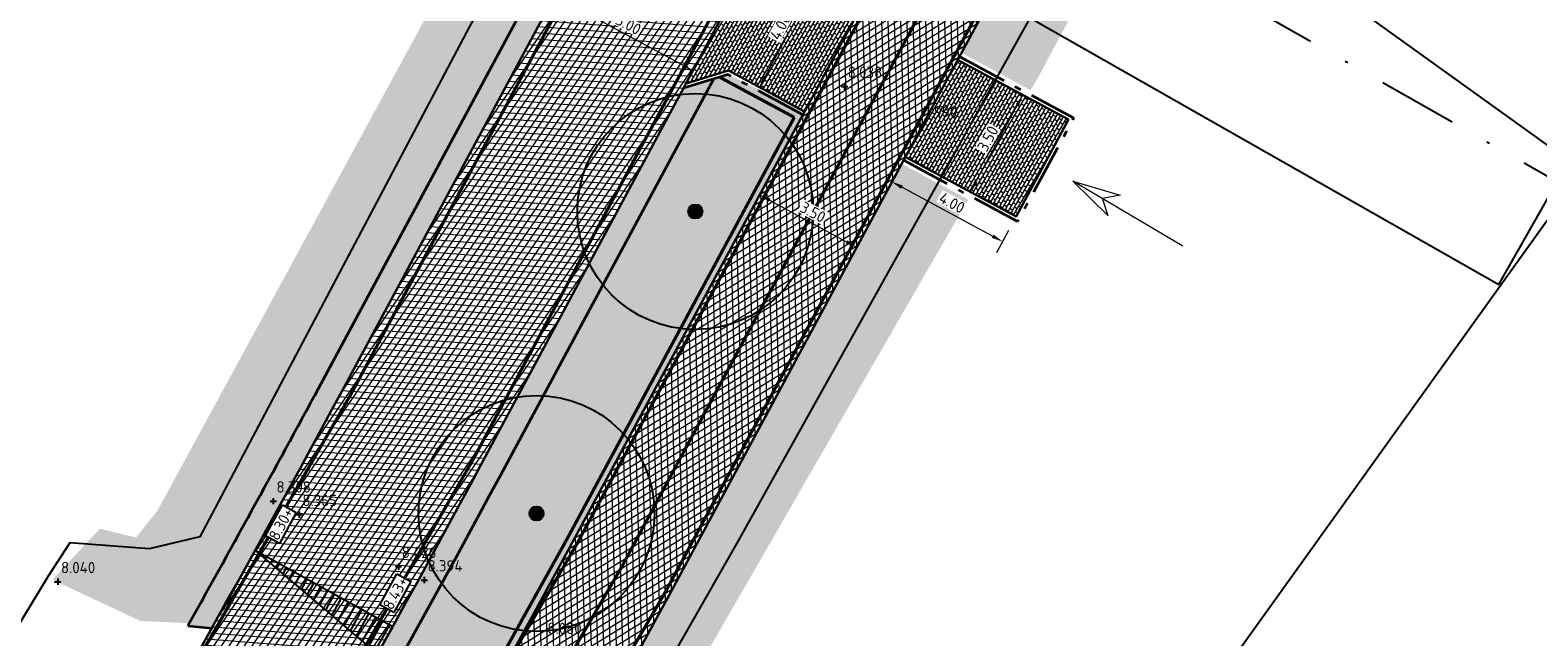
# Model space of a CAD drawing. Header units: metres. Extents: x 157685 to 160831, y 403691 to 406312.
# Tile 61 of 134: x 159550 to 159598, y 404656 to 404675. Entities that reach past the tile are written whole.
import ezdxf

# ---------------------------------------------------------------- set-up
doc = ezdxf.new("R2010")
doc.units = ezdxf.units.M
doc.header["$PDMODE"] = 35
for name, pattern in [('DASHDOT2', [12.7, 6.35, -3.175, 0, -3.175]), ('VH-OPSLUITBAND_120X250', [26, 16, -4, 2, -4]), ('VW-1-3_STREEP', [4, 1, -3]), ('VW-30-270_STREEP', [3, 0.3, -2.7])]:
    doc.linetypes.add(name, pattern=pattern)
doc.layers.get('Defpoints').update_dxf_attribs({"color": 171})
for name, color, linetype, lineweight in [('B-WE-GR-BOOM-S (ingemeten)', 90, 'Continuous', 25), ('B-WE-OG-HOOGTEPUNT-S', 7, 'Continuous', 25), ('B-WE-OG-HOOGTEPUNT-T18', 10, 'Continuous', 18), ('B-WE-OG-TOPOGRAFIE_INRIT-G', 10, 'Continuous', 18), ('N-WE-GR-DOORWORTELBARE RUIMTE-G', 80, 'Continuous', 35), ('N-WE-GR-GRAS-A', 62, 'Continuous', 18), ('N-WE-GW-HOOGTE_AFWERKHOOGTE-T25', 7, 'Continuous', 25), ('N-WE-VH-GESLOTENVERHARDING_ASFALT-A-200', 253, 'Continuous', 18), ('N-WE-VH-HALFVERHARDING_GESTABILISEERD GRAS-A-200', 190, 'Continuous', 18), ('N-WE-VH-HALFVERHARDING_GRASBETONSTEEN-G', 7, 'Continuous', 35), ('N-WE-VH-KANTOPSLUITING_OPSLUITBAND_120X250-G', 4, 'VH-OPSLUITBAND_120X250', 35), ('N-WE-VH-KANTVERHARDING-G', 7, 'Continuous', 30), ('N-WE-VH-M', 7, 'Continuous', 18), ('N-WE-VH-OPENVERHARDING_BETONSTRAATSTEEN-A-200', 252, 'Continuous', 18), ('N-WE-VH-VERHARDING_ASFALT-A', 252, 'Continuous', 18), ('N-WE-VW-MARKERING_LANGS_STREEP_13_010-G', 7, 'VW-1-3_STREEP', 13), ('N-WE-VW-MARKERING_LANGS_STREEP_30270_010-G', 7, 'VW-30-270_STREEP', 13), ('N-WE-VW-MARKERING_LANGS_STREEP_DOORGETROKKEN_010-G', 7, 'Continuous', 13), ('X-XX-AL-BLADVERWIJZING_AS-G', 7, 'DASHDOT2', 25)]:
    doc.layers.add(name, color=color, linetype=linetype, lineweight=lineweight)
doc.layers.add('Iv-a-afwateringsprofiel', color=5, linetype='Continuous')
doc.styles.add('NLCS-ISO', font='NLCS-ISO.TTF')
doc.styles.add('NLCS-ISO-M200-T18', font='NLCS-ISO.TTF', dxfattribs={"height": 0.36})
doc.dimstyles.new('NLCS-M200-T18-PIJL_L2_H2', dxfattribs={"dimscale": 0.2, "dimtxt": 0.36, "dimasz": 1.8, "dimexe": 2, "dimexo": 2, "dimgap": 0.7, "dimtad": 1, "dimzin": 0, "dimdsep": 46, "dimtxsty": 'NLCS-ISO-M200-T18', "dimcen": 0, "dimdle": 2, "dimclrd": 256, "dimclre": 256, "dimclrt": 256, "dimazin": 0, "dimtfac": 1, "dimtofl": 0, "dimtmove": 0, "dimatfit": 3, "dimfxl": 2, "dimfxlon": 1, "dimtfill": 1, "dimtfillclr": 256, "dimtolj": 1, "dimtzin": 0, "dimlwd": -1, "dimlwe": -1, "dimarcsym": 0})
pattern_1 = [(0, (0, 0), (1, 1), [0.12, -0.8]), (45, (0.4, 0.2), (-0.1131370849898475, 1.866761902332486), [0.12, -0.8]), (29.99999999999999, (0.08, 0.12), (0.2274613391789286, 1.286025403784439), [0.12, -0.8]), (15, (0.32, 0.48), (0.3856270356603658, 0.7244941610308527), [0.12, -0.8]), (135, (0.16, 2), (-0.02828427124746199, -0.6505382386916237), [0.12, -0.8]), (150, (1.2, 0.4), (0.2156921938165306, -0.5864101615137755), [0.12, -0.8]), (165, (0.24, 0.04), (0.1434520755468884, -0.7010146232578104), [0.12, -0.8]), (85, (0.4, 0.4), (-0.872677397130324, 1.040016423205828), [0.12, -0.8]), (99.99999999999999, (0, 0), (-1.112117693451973, 0.7787131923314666), [0.12, -0.7999999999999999])]
pattern_2 = [(0, (0, 0), (0.1875, 0.1875), [0.1875, -0.1875]), (90, (0.09375, 0.09375), (-0.1875, 0.1875), [0.1875, -0.1875])]

# ---------------------------------------------------------------- blocks, each defined once
blk = doc.blocks.new('inrit')
at = {"linetype": 'Continuous'}
for p, q in [((0, 0), (4.063885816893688, -4.547473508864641e-13)), ((4.063885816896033, 8.682832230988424e-11), (2.532355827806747, 0.380481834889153)), ((2.532355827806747, 0.380481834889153), (2.971105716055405, 6.652101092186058e-11)), ((4.063885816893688, -4.547473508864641e-13), (2.532355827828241, -0.3804818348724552)), ((2.532355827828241, -0.3804818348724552), (2.971105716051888, -6.438938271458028e-11))]:
    blk.add_line(p, q, dxfattribs=at)
blk = doc.blocks.new('*D777')
at = {"layer": 'Defpoints', "color": 0, "transparency": 16777216}
for p in [(159566.3008882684, 404675.8704980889), (159566.3008882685, 404675.870498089), (159570.7036581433, 404673.5007686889)]:
    blk.add_point(p, dxfattribs=at)
at = {"layer": 'N-WE-VH-M', "transparency": 16777216}
for p, q in [((159566.3008882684, 404675.870498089), (159566.4904666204, 404676.222719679)), ((159570.3866587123, 404673.6713892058), (159566.6178876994, 404675.6998775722)), ((159570.7036581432, 404673.500768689), (159570.8932364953, 404673.852990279))]:
    blk.add_line(p, q, dxfattribs=at)
for points in [[(159566.6463244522, 404675.7527108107), (159566.5894509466, 404675.6470443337), (159566.3008882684, 404675.870498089)], [(159570.4150954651, 404673.7242224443), (159570.3582219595, 404673.6185559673), (159570.7036581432, 404673.500768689)]]:
    blk.add_solid(points, dxfattribs=at)
at = {"layer": 'N-WE-VH-M', "transparency": 16777216, "insert": (159568.6539358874, 404674.967410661), "char_height": 0.36, "attachment_point": 5, "rotation": 331.7092614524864, "style": 'NLCS-ISO-M200-T18', "bg_fill": 3, "box_fill_scale": 1.1, "bg_fill_color": 256, "bg_fill_true_color": 13158600, "bg_fill_transparency": 0}
blk.add_mtext('\\A1;5.00', dxfattribs=at)
blk = doc.blocks.new('*D778')
at = {"layer": 'Defpoints', "color": 0, "transparency": 16777216}
for p in [(159574.6798523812, 404676.5176743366), (159574.7138775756, 404676.4993607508), (159572.7840688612, 404672.9954584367)]:
    blk.add_point(p, dxfattribs=at)
at = {"layer": 'N-WE-VH-M', "transparency": 16777216}
for p, q in [((159574.7138775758, 404676.4993607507), (159575.0660991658, 404676.3097823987)), ((159572.9887145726, 404673.2941442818), (159574.543257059, 404676.1823613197)), ((159572.8180940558, 404672.9771448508), (159573.1703156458, 404672.7875664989))]:
    blk.add_line(p, q, dxfattribs=at)
for points in [[(159574.4904238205, 404676.2107980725), (159574.5960902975, 404676.1539245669), (159574.7138775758, 404676.4993607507)], [(159572.9358813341, 404673.3225810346), (159573.0415478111, 404673.265707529), (159572.8180940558, 404672.9771448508)]]:
    blk.add_solid(points, dxfattribs=at)
at = {"layer": 'N-WE-VH-M', "transparency": 16777216, "insert": (159573.4842085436, 404674.8899154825), "char_height": 0.36, "attachment_point": 5, "rotation": 61.70926145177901, "style": 'NLCS-ISO-M200-T18', "bg_fill": 3, "box_fill_scale": 1.1, "bg_fill_color": 256, "bg_fill_true_color": 13158600, "bg_fill_transparency": 0}
blk.add_mtext('\\A1;4.00', dxfattribs=at)
blk = doc.blocks.new('*D779')
at = {"layer": 'Defpoints', "color": 0, "transparency": 16777216}
for p in [(159581.1892542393, 404672.7301675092), (159581.1892542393, 404672.7301675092), (159579.5304436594, 404669.6482285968)]:
    blk.add_point(p, dxfattribs=at)
at = {"layer": 'N-WE-VH-M', "transparency": 16777216}
for p, q in [((159581.1892542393, 404672.7301675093), (159581.5414758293, 404672.5405891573)), ((159579.7010641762, 404669.9652280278), (159581.0186337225, 404672.4131680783)), ((159579.5304436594, 404669.6482285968), (159579.8826652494, 404669.4586502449))]:
    blk.add_line(p, q, dxfattribs=at)
for points in [[(159580.965800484, 404672.4416048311), (159581.071466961, 404672.3847313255), (159581.1892542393, 404672.7301675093)], [(159579.6482309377, 404669.9936647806), (159579.7538974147, 404669.936791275), (159579.5304436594, 404669.6482285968)]]:
    blk.add_solid(points, dxfattribs=at)
at = {"layer": 'N-WE-VH-M', "transparency": 16777216, "insert": (159580.0780716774, 404671.3408607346), "char_height": 0.36, "attachment_point": 5, "rotation": 61.709261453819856, "style": 'NLCS-ISO-M200-T18', "bg_fill": 3, "box_fill_scale": 1.1, "bg_fill_color": 256, "bg_fill_true_color": 13158600, "bg_fill_transparency": 0}
blk.add_mtext('\\A1;3.50', dxfattribs=at)
blk = doc.blocks.new('*D780')
at = {"layer": 'Defpoints', "color": 0, "transparency": 16777216}
for p in [(159577.649090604, 404671.1214677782), (159577.0287425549, 404669.9717643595), (159581.169341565, 404669.2220380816)]:
    blk.add_point(p, dxfattribs=at)
at = {"layer": 'N-WE-VH-M', "transparency": 16777216}
for p, q in [((159577.2186855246, 404670.3237894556), (159576.8387995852, 404669.6197392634)), ((159580.2321709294, 404668.2432833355), (159577.3455651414, 404669.8008156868)), ((159580.7389364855, 404668.4243597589), (159580.3590505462, 404667.7203095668))]:
    blk.add_line(p, q, dxfattribs=at)
for points in [[(159577.3740565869, 404669.8536194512), (159577.3170736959, 404669.7480119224), (159577.0287425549, 404669.9717643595)], [(159580.2606623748, 404668.2960870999), (159580.2036794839, 404668.1904795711), (159580.5489935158, 404668.0723346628)]]:
    blk.add_solid(points, dxfattribs=at)
at = {"layer": 'N-WE-VH-M', "transparency": 16777216, "insert": (159578.9408224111, 404669.3036695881), "char_height": 0.36, "attachment_point": 5, "rotation": 331.6499326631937, "style": 'NLCS-ISO-M200-T18', "bg_fill": 3, "box_fill_scale": 1.1, "bg_fill_color": 256, "bg_fill_true_color": 13158600, "bg_fill_transparency": 0}
blk.add_mtext('\\A1;4.00', dxfattribs=at)
blk = doc.blocks.new('*D785')
at = {"layer": 'Defpoints', "color": 0, "transparency": 16777216}
for p in [(159572.8275486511, 404669.5562412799), (159575.9076690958, 404667.8940565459), (159575.9077682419, 404667.8942402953)]:
    blk.add_point(p, dxfattribs=at)
at = {"layer": 'N-WE-VH-M', "transparency": 16777216}
for p, q in [((159572.8274495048, 404669.5560575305), (159572.6375065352, 404669.2040324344)), ((159573.1442720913, 404669.3851088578), (159575.5908465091, 404668.0650052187)), ((159575.9076690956, 404667.894056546), (159575.7177261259, 404667.5420314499))]:
    blk.add_line(p, q, dxfattribs=at)
for points in [[(159573.1727635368, 404669.4379126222), (159573.1157806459, 404669.3323050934), (159572.8274495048, 404669.5560575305)], [(159575.6193379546, 404668.1178089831), (159575.5623550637, 404668.0122014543), (159575.9076690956, 404667.894056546)]]:
    blk.add_solid(points, dxfattribs=at)
at = {"layer": 'N-WE-VH-M', "transparency": 16777216, "insert": (159574.5195136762, 404669.0066771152), "char_height": 0.36, "attachment_point": 5, "rotation": 331.64993266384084, "style": 'NLCS-ISO-M200-T18', "bg_fill": 3, "box_fill_scale": 1.1, "bg_fill_color": 256, "bg_fill_true_color": 13158600, "bg_fill_transparency": 0}
blk.add_mtext('\\A1;3.50', dxfattribs=at)
blk = doc.blocks.new('SGR-BOOM_01')
at = {"ltscale": 0.1}
h = blk.add_hatch(color=256, dxfattribs=at)
edge = h.paths.add_edge_path()
edge.add_arc((7.366995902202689e-12, -5.115907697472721e-12), 0.15, 0, 360)
for centre, radius in [((0, 0), 2.5), ((7.366995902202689e-12, -5.115907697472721e-12), 0.04499999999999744)]:
    blk.add_circle(centre, radius)
blk.add_circle((7.366995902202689e-12, -5.115907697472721e-12), 0.15, dxfattribs=at)
blk = doc.blocks.new('SOG-HOOGTEPUNT-SO')
for p, q in [((-0.5, 0), (0.5, 0)), ((0, 0.5), (0, -0.5))]:
    blk.add_line(p, q)
blk = doc.blocks.new('*U876')
h = blk.add_hatch()
h.set_pattern_fill('AMO-BODEM_LEEM', color=256, scale=0.1, angle=135, pattern_type=2)
h.set_pattern_definition([(270, (2.000263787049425, -1.52950818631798), (0.25, -5.551115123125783e-17), [])])
h.paths.add_polyline_path([(5.000263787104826, 0), (5.000263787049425, -1), (0, 0)])
blk.add_lwpolyline([(5.000263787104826, 0), (5.000263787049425, -1), (0, 0)], close=True)

msp = doc.modelspace()

# ---------------------------------------------------------------- hatches: boundary and pattern name
at = {"layer": 'N-WE-GR-GRAS-A'}
h = msp.add_hatch(dxfattribs=at)
h.set_pattern_fill('AGR-GRAS_01-SO', color=256, scale=0.04, pattern_type=2)
h.set_pattern_definition(pattern_1)
edge = h.paths.add_edge_path()
edge.add_line((159578.5374166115, 404700.0819622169), (159578.6254720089, 404700.0345676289))
edge.add_line((159578.6254720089, 404700.0345676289), (159603.9219240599, 404747.0333756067))
edge.add_arc((160443.1779176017, 404295.3155573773), 953.100000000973, 142.3663853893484, 151.7092614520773, ccw=False)
edge.add_line((159688.3879633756, 404877.287837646), (159703.8794562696, 404897.3795561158))
edge.add_arc((159943.91390714, 404712.3037003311), 303.099999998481, 131.4605388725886, 142.3663853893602, ccw=False)
edge.add_line((159743.230164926, 404939.4504493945), (159776.7212754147, 404969.0397849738))
edge.add_arc((159712.5633914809, 405041.6577987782), 96.89999999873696, 311.4605388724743, 330.6998399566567)
edge.add_line((159797.0667715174, 404994.2364031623), (159804.3007044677, 405007.1270356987))
edge.add_arc((159370.9701621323, 405250.302386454), 496.900000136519, 330.6998399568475, 331.5438499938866)
edge.add_arc((159801.3297696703, 405017.0624706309), 7.400000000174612, 331.5438499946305, 413.6718235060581)
edge.add_line((159805.7135995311, 405023.0241847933), (159801.3814850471, 405026.2097204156))
edge.add_line((159801.3814850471, 405026.2097204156), (159800.3508178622, 405025.6653813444))
edge.add_line((159800.3508178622, 405025.6653813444), (159805.162, 405022.107))
edge.add_line((159805.162, 405022.107), (159806.4708960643, 405020.184))
edge.add_line((159806.4708960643, 405020.184), (159806.9923110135, 405018.7706630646))
edge.add_line((159806.9923110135, 405018.7706630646), (159807.143, 405017.767))
edge.add_line((159807.143, 405017.767), (159807.112, 405016.413))
edge.add_line((159807.112, 405016.413), (159806.6237197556, 405014.8311137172))
edge.add_line((159806.6237197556, 405014.8311137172), (159805.8507581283, 405013.4314217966))
edge.add_line((159805.8507581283, 405013.4314217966), (159803.555099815, 405009.2744050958))
edge.add_line((159803.555099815, 405009.2744050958), (159800.2669101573, 405003.320095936))
edge.add_line((159800.2669101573, 405003.320095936), (159797.2220407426, 404997.9073039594))
edge.add_line((159797.2220407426, 404997.9073039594), (159794.8245511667, 404994.0616845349))
edge.add_line((159794.8245511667, 404994.0616845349), (159792.0515868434, 404989.6137963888))
edge.add_line((159792.0515868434, 404989.6137963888), (159789.5682782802, 404985.630521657))
edge.add_line((159789.5682782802, 404985.630521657), (159787.111, 404981.689))
edge.add_line((159787.111, 404981.689), (159786.367, 404981.43))
edge.add_line((159786.367, 404981.43), (159785.402, 404981.455))
edge.add_line((159785.402, 404981.455), (159784.329, 404982.006))
edge.add_line((159784.329, 404982.006), (159784.072, 404983.158))
edge.add_line((159784.072, 404983.158), (159781.79, 404980.277))
edge.add_line((159781.79, 404980.277), (159782.34, 404980.26))
edge.add_line((159782.34, 404980.26), (159783.075, 404979.722))
edge.add_line((159783.075, 404979.722), (159783.322, 404978.725))
edge.add_line((159783.322, 404978.725), (159782.665, 404977.493))
edge.add_line((159782.665, 404977.493), (159781.7249177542, 404976.3647383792))
edge.add_line((159781.7249177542, 404976.3647383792), (159780.338, 404975.397))
edge.add_line((159780.338, 404975.397), (159779.141, 404975.529))
edge.add_line((159779.141, 404975.529), (159778.150478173, 404976.4076757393))
edge.add_line((159778.150478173, 404976.4076757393), (159774.507, 404973.806))
edge.add_line((159774.507, 404973.806), (159775.855, 404972.738))
edge.add_line((159775.855, 404972.738), (159776.065, 404971.807))
edge.add_line((159776.065, 404971.807), (159775.252, 404970.59))
edge.add_line((159775.252, 404970.59), (159764.5216861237, 404961.185172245))
edge.add_line((159764.5216861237, 404961.185172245), (159761.655257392, 404958.677158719))
edge.add_line((159761.655257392, 404958.677158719), (159755.1593899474, 404952.9940080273))
edge.add_line((159755.1593899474, 404952.9940080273), (159747.779, 404946.537))
edge.add_line((159747.779, 404946.537), (159741.4350387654, 404940.9845388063))
edge.add_line((159741.4350387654, 404940.9845388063), (159735.5817476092, 404935.8579777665))
edge.add_line((159735.5817476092, 404935.8579777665), (159732.2492128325, 404932.9780094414))
edge.add_line((159732.2492128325, 404932.9780094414), (159724.519, 404926.295))
edge.add_line((159724.519, 404926.295), (159723.154, 404926.405))
edge.add_line((159723.154, 404926.405), (159720.41, 404923.843))
edge.add_line((159720.41, 404923.843), (159720.646, 404922.925))
edge.add_line((159720.646, 404922.925), (159720.42, 404921.555))
edge.add_line((159720.42, 404921.555), (159719.235, 404919.179))
edge.add_line((159719.235, 404919.179), (159714.4242128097, 404913.4454319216))
edge.add_line((159714.4242128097, 404913.4454319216), (159710.805, 404909.132))
edge.add_line((159710.805, 404909.132), (159703.0021234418, 404899.5670897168))
edge.add_line((159703.0021234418, 404899.5670897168), (159699.2918910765, 404895.0190183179))
edge.add_line((159699.2918910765, 404895.0190183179), (159696.5018222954, 404891.4859407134))
edge.add_line((159696.5018222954, 404891.4859407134), (159692.6653099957, 404886.2984138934))
edge.add_line((159692.6653099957, 404886.2984138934), (159687.3868267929, 404879.1811481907))
edge.add_line((159687.3868267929, 404879.1811481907), (159682.7277324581, 404872.9545636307))
edge.add_line((159682.7277324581, 404872.9545636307), (159679.837, 404869.146))
edge.add_line((159679.837, 404869.146), (159678.661, 404867.936))
edge.add_line((159678.661, 404867.936), (159677.233, 404867.463))
edge.add_line((159677.233, 404867.463), (159675.5279320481, 404867.9588194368))
edge.add_line((159675.5279320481, 404867.9588194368), (159672.558, 404862.105))
edge.add_line((159672.558, 404862.105), (159672.186, 404860.193))
edge.add_line((159672.186, 404860.193), (159669.6009870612, 404856.140779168))
edge.add_line((159669.6009870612, 404856.140779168), (159666.726, 404851.634))
edge.add_line((159666.726, 404851.634), (159660.0205839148, 404842.0044224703))
edge.add_line((159660.0205839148, 404842.0044224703), (159655.1173813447, 404834.8968401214))
edge.add_line((159655.1173813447, 404834.8968401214), (159649.9080468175, 404827.1800241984))
edge.add_line((159649.9080468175, 404827.1800241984), (159641.553, 404814.478))
edge.add_line((159641.553, 404814.478), (159640.27, 404813.801))
edge.add_line((159640.27, 404813.801), (159636.523, 404808.465))
edge.add_line((159636.523, 404808.465), (159636.084, 404806.489))
edge.add_line((159636.084, 404806.489), (159635.2109538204, 404804.9644498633))
edge.add_line((159635.2109538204, 404804.9644498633), (159629.2305123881, 404795.2772049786))
edge.add_line((159629.2305123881, 404795.2772049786), (159624.0465019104, 404786.5030185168))
edge.add_line((159624.0465019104, 404786.5030185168), (159620.3577552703, 404780.0250190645))
edge.add_line((159620.3577552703, 404780.0250190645), (159618.6694383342, 404777.0600780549))
edge.add_line((159618.6694383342, 404777.0600780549), (159615.0388529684, 404770.9509728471))
edge.add_line((159615.0388529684, 404770.9509728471), (159611.3279794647, 404765.073519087))
edge.add_line((159611.3279794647, 404765.073519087), (159609.2164344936, 404761.0334352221))
edge.add_line((159609.2164344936, 404761.0334352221), (159606.3104729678, 404755.3371589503))
edge.add_line((159606.3104729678, 404755.3371589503), (159604.7152064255, 404752.2101117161))
edge.add_line((159604.7152064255, 404752.2101117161), (159603.494, 404750.206))
edge.add_line((159603.494, 404750.206), (159602.388, 404749.312))
edge.add_line((159602.388, 404749.312), (159598.336, 404741.032))
edge.add_line((159598.336, 404741.032), (159597.771, 404738.825))
edge.add_line((159597.771, 404738.825), (159593.1171575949, 404730.3842901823))
edge.add_line((159593.1171575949, 404730.3842901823), (159584.671339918, 404715.0844297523))
edge.add_line((159584.671339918, 404715.0844297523), (159578.646073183, 404703.7951198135))
edge.add_line((159578.646073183, 404703.7951198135), (159576.1567803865, 404699.5800294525))
edge.add_line((159576.1567803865, 404699.5800294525), (159571.2843468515, 404691.4808746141))
edge.add_line((159571.2843468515, 404691.4808746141), (159567.335, 404684.592))
edge.add_line((159567.335, 404684.592), (159561.5420968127, 404673.956253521))
edge.add_line((159561.5420968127, 404673.956253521), (159556.3644997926, 404664.4502066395))
edge.add_line((159556.3644997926, 404664.4502066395), (159553.689, 404659.538))
edge.add_line((159553.689, 404659.538), (159553.005, 404658.675))
edge.add_line((159553.005, 404658.675), (159551.85, 404658.95))
edge.add_line((159551.85, 404658.95), (159550.3501082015, 404657.3340753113))
edge.add_line((159550.3501082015, 404657.3340753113), (159553.1428222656, 404656.0222167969))
edge.add_line((159553.1428222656, 404656.0222167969), (159554.6966426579, 404655.9522638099))
edge.add_arc((159121.4782956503, 404899.1231974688), 496.7999991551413, 330.6939518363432, 331.7092614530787)
edge.add_line((159558.937509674, 404663.6668846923), (159578.5374166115, 404700.0819622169))
h = msp.add_hatch(dxfattribs=at)
h.set_pattern_fill('AGR-GRAS_01-SO', color=256, scale=0.04, pattern_type=2)
h.set_pattern_definition(pattern_1)
h.paths.add_polyline_path([(159618.95, 404741.91), (159619.4339150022, 404742.2444308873), (159616.8000571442, 404743.6807353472), (159614.6841668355, 404739.7593136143), (159617.3258301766, 404738.3374752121), (159617.36, 404738.8)])
h.paths.add_polyline_path([(159615.036, 404734.223), (159615.4263994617, 404734.817222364), (159612.7847361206, 404736.2390607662), (159599.6674485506, 404711.9285299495), (159601.9444338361, 404710.7029744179), (159602.224, 404711.539), (159606.9471165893, 404719.9014084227)])
h.paths.add_polyline_path([(159599.5169725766, 404706.6816166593), (159599.9553648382, 404707.2309681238), (159597.7680178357, 404708.4082771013), (159579.2372012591, 404674.0647449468), (159581.4386756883, 404672.8798320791), (159581.68, 404673.289), (159583.8037801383, 404677.264064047), (159591.8399554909, 404692.3053157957)])
h = msp.add_hatch(dxfattribs=at)
h.set_pattern_fill('AGR-GRAS_01-SO', color=256, scale=0.04, pattern_type=2)
h.set_pattern_definition(pattern_1)
edge = h.paths.add_edge_path()
edge.add_line((159541.5922104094, 404622.1493037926), (159542.1954445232, 404621.3379559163))
edge.add_line((159542.1954445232, 404621.3379559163), (159544.0639152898, 404620.092954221))
edge.add_arc((159085.911567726, 404918.0168982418), 546.4999999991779, 326.9651517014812, 331.6499326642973)
edge.add_line((159566.8658552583, 404658.5073159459), (159574.2558299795, 404672.203303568))
edge.add_line((159574.2558299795, 404672.203303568), (159571.8275351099, 404673.3740215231))
edge.add_line((159571.8275351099, 404673.3740215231), (159571.3538588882, 404673.231828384))
edge.add_line((159571.3538588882, 404673.231828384), (159564.5750881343, 404660.6315475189))
edge.add_arc((159120.2893089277, 404899.869621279), 504.6035171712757, 326.6073713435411, 331.6985174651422, ccw=False)
h = msp.add_hatch(dxfattribs=at)
h.set_pattern_fill('AGR-GRAS_01-SO', color=256, scale=0.04, pattern_type=2)
h.set_pattern_definition(pattern_1)
h.paths.add_polyline_path([(159579.2250882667, 404669.007062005), (159579.4548592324, 404669.4049986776), (159577.3377705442, 404670.5444920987), (159569.9460748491, 404656.8453149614, -0.02051645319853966), (159546.911297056, 404618.0514843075), (159548.4815687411, 404617.0051789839), (159551.219, 404620.997), (159553.19, 404623.871), (159558.2951053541, 404632.7238371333), (159563.1091536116, 404641.0719479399), (159567.4356162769, 404648.5745295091), (159573.9518196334, 404659.8743721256)])
edge = h.paths.add_edge_path()
edge.add_line((159453.6258340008, 404499.9359977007), (159455.8691789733, 404497.994507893))
edge.add_line((159455.8691789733, 404497.994507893), (159456.78, 404499.98))
edge.add_line((159456.78, 404499.98), (159469.978729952, 404516.1753514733))
edge.add_line((159469.978729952, 404516.1753514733), (159495.9865078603, 404548.0878995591))
edge.add_line((159495.9865078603, 404548.0878995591), (159508.1128762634, 404562.9674219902))
edge.add_line((159508.1128762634, 404562.9674219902), (159515.4765263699, 404572.0029051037))
edge.add_line((159515.4765263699, 404572.0029051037), (159522.2517508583, 404580.3163672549))
edge.add_line((159522.2517508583, 404580.3163672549), (159528.657193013, 404588.1760921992))
edge.add_line((159528.657193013, 404588.1760921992), (159533.5569171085, 404595.2398400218))
edge.add_line((159533.5569171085, 404595.2398400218), (159543.9979499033, 404610.4661607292))
edge.add_line((159543.9979499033, 404610.4661607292), (159545.4164796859, 404612.5658099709))
edge.add_line((159545.4164796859, 404612.5658099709), (159546.2194060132, 404613.7058706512))
edge.add_line((159546.2194060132, 404613.7058706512), (159544.717494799, 404614.7066259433))
edge.add_arc((159085.911567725, 404918.0168982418), 550.0000000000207, 320.30704774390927, 326.5318590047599, ccw=False)
edge.add_line((159509.1245346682, 404566.7466538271), (159459.2459142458, 404506.652526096))
edge.add_arc((158612.8199803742, 405209.1930149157), 1099.99999998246, 319.8508843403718, 320.3070477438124, ccw=False)
at = {"layer": 'N-WE-VH-GESLOTENVERHARDING_ASFALT-A-200', "true_color": 0xcf7363}
h = msp.add_hatch(dxfattribs=at)
h.set_pattern_fill('AVH-ASFALT-SO', color=23, scale=0.2, pattern_type=2)
h.set_pattern_definition([(31.64993266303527, (159085.9115677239, 404918.0168982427), (-0.1049455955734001, 0.1702539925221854), []), (91.64993266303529, (159085.9115677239, 404918.0168982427), (-0.1999170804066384, -0.00575855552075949), [])])
h.paths.add_polyline_path([(159748.2549719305, 404926.8194590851), (159775.4923605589, 404950.456105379), (159777.5937371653, 404952.2796831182, -0.09611741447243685), (159784.1939172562, 404956.0858430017), (159786.1661826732, 404956.7645814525, 0.1023391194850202), (159794.354074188, 404961.6217476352), (159791.6174876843, 404963.8716281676, -0.09595148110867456), (159785.0272446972, 404960.0740859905), (159783.0549792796, 404959.3953475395, 0.09611741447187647), (159775.2997676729, 404954.9231096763), (159773.1983910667, 404953.0995319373), (159745.9610024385, 404929.4628856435, 0.04303694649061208), (159721.6180946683, 404904.3603853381), (159704.4639187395, 404883.3207267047, 0.04733888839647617), (159620.0789692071, 404757.1282419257), (159566.8658552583, 404658.5073159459, -0.001756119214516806), (159565.0310872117, 404655.1352974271), (159568.4059524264, 404654.0108969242, 0.001466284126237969), (159569.9460748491, 404656.8453149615), (159623.1591887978, 404755.4662409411, -0.04733888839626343), (159707.1765623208, 404881.1090384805), (159724.3307382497, 404902.1486971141, -0.04303694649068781)])
at = {"layer": 'N-WE-VH-HALFVERHARDING_GESTABILISEERD GRAS-A-200'}
h = msp.add_hatch(dxfattribs=at)
h.set_pattern_fill('AVH-GRAS_GESTABILISEERD-SO', color=256, scale=0.2, pattern_type=2)
h.set_pattern_definition(pattern_2)
edge = h.paths.add_edge_path()
edge.add_line((159579.1546591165, 404699.7517881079), (159578.538271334, 404700.0835502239))
edge.add_line((159578.538271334, 404700.0835502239), (159558.937509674, 404663.6668846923))
edge.add_arc((159121.4782940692, 404899.1231983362), 496.8000009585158, 331.06335805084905, 331.7092614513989, ccw=False)
edge.add_line((159556.2554369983, 404658.7504109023), (159556.8596981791, 404658.3966233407))
edge.add_arc((159121.478296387, 404899.1231970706), 497.4999983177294, 331.0613711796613, 331.7092614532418)
edge.add_line((159559.5538974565, 404663.3351225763), (159579.1546591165, 404699.7517881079))
h = msp.add_hatch(dxfattribs=at)
h.set_pattern_fill('AVH-GRAS_GESTABILISEERD-SO', color=256, scale=0.2, pattern_type=2)
h.set_pattern_definition(pattern_2)
edge = h.paths.add_edge_path()
edge.add_line((159571.3538588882, 404673.231828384), (159570.4057089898, 404672.9472027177))
edge.add_line((159570.4057089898, 404672.9472027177), (159563.9566673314, 404660.9653931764))
edge.add_arc((159121.4782955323, 404899.1231975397), 502.4999992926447, 331.0449985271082, 331.7092614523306, ccw=False)
edge.add_line((159561.16589214, 404655.851607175), (159561.7701314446, 404655.4977913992))
edge.add_arc((159121.4782949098, 404899.1231978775), 503.2000000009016, 331.0430556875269, 331.7092614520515)
edge.add_line((159564.5730551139, 404660.6336310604), (159571.3538588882, 404673.231828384))
h.paths.add_polyline_path([(159573.4102468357, 404678.5293964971), (159573.6948725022, 404677.5812465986), (159584.1729620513, 404697.048708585), (159583.5574289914, 404697.3820587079)])
h = msp.add_hatch(dxfattribs=at)
h.set_pattern_fill('AVH-GRAS_GESTABILISEERD-SO', color=256, scale=0.2, pattern_type=2)
h.set_pattern_definition(pattern_2)
edge = h.paths.add_edge_path()
edge.add_line((159489.3916860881, 404562.6039809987), (159489.2879344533, 404563.5953185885))
edge.add_line((159489.2879344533, 404563.5953185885), (159486.097698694, 404559.6040639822))
edge.add_arc((158674.2886782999, 405196.7226511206), 1031.966074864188, 319.38103026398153, 321.87470241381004, ccw=False)
edge.add_line((159457.6085175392, 404524.8863547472), (159458.1438940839, 404524.4353869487))
edge.add_arc((158121.6145910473, 405650.2442842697), 1747.500000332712, 319.8913043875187, 321.3644282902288)
edge.add_line((159486.6444917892, 404559.1670087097), (159489.3916860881, 404562.6039809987))
edge = h.paths.add_edge_path()
edge.add_line((159551.5318165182, 404649.0027897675), (159551.1268258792, 404649.6991015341))
edge.add_arc((159121.4782949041, 404899.123197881), 496.8000000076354, 321.36442829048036, 329.86352586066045, ccw=False)
edge.add_line((159509.5451644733, 404588.938825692), (159500.2259648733, 404577.2797192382))
edge.add_line((159500.2259648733, 404577.2797192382), (159501.1824617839, 404577.3552380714))
edge.add_line((159501.1824617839, 404577.3552380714), (159510.0919575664, 404588.501770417))
edge.add_arc((159121.4782949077, 404899.1231978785), 497.5000000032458, 321.3644282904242, 329.8175898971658)
edge = h.paths.add_edge_path()
edge.add_line((159554.6521964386, 404655.8730981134), (159555.4126644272, 404655.7978745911))
edge.add_arc((159121.4782949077, 404899.1231978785), 497.5000000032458, 330.7188100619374, 331.0613711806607)
edge.add_line((159556.8596981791, 404658.3966233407), (159556.2554369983, 404658.7504109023))
edge.add_arc((159121.4782949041, 404899.123197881), 496.8000000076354, 330.6834811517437, 331.0633580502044, ccw=False)
h = msp.add_hatch(dxfattribs=at)
h.set_pattern_fill('AVH-GRAS_GESTABILISEERD-SO', color=256, scale=0.2, pattern_type=2)
h.set_pattern_definition(pattern_2)
edge = h.paths.add_edge_path()
edge.add_line((159498.5830501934, 404564.9738743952), (159498.0362571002, 404565.41092967))
edge.add_line((159498.0362571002, 404565.41092967), (159490.550156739, 404556.0451853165))
edge.add_arc((158121.6145912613, 405650.2442840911), 1752.50000005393, 319.8913043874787, 321.3644282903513, ccw=False)
edge.add_line((159461.9680122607, 404521.2141883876), (159462.4919925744, 404520.7496914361))
edge.add_arc((155110.6306709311, 408121.0682736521), 5648.096215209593, 320.3988604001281, 320.8562941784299)
edge.add_line((159491.0969498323, 404555.6081300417), (159498.5830501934, 404564.9738743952))
edge = h.paths.add_edge_path()
edge.add_line((159538.8609755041, 404618.0505616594), (159537.8869618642, 404617.8580701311))
edge.add_arc((159121.4782949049, 404899.1231978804), 502.500000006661, 321.3644282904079, 325.96276204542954, ccw=False)
edge.add_line((159513.9976225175, 404585.3799470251), (159499.1226516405, 404566.7701010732))
edge.add_line((159499.1226516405, 404566.7701010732), (159499.6694447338, 404566.3330457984))
edge.add_line((159499.6694447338, 404566.3330457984), (159514.4663023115, 404585.005328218))
edge.add_arc((159143.5612071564, 404884.342065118), 476.6267634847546, 321.0949430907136, 326.0340393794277)
edge = h.paths.add_edge_path()
edge.add_line((159541.3982866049, 404623.1278164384), (159541.5920209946, 404622.1502595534))
edge.add_arc((159121.8726404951, 404898.8949095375), 502.7444277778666, 326.6008838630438, 331.0440614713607)
edge.add_line((159561.7701314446, 404655.4977913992), (159561.16589214, 404655.851607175))
edge.add_arc((159121.478294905, 404899.1231978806), 502.5000000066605, 326.68479930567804, 331.04499852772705, ccw=False)
at = {"layer": 'N-WE-VH-OPENVERHARDING_BETONSTRAATSTEEN-A-200'}
h = msp.add_hatch(dxfattribs=at)
h.set_pattern_fill('AVH-BSS_KEIFORMAAT_HALFST-SO', color=256, scale=0.1, angle=90, pattern_type=2)
h.set_pattern_definition([(149.5628420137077, (159547.7811857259, 404654.1455035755), (-0.1437217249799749, -0.03733719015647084), [0.105, -0.105]), (239.5628420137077, (159547.7811857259, 404654.1455035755), (0.09052945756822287, -0.05319226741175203), [])])
h.paths.add_polyline_path([(159576.1549656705, 404675.7230096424), (159573.7364236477, 404677.0254616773), (159573.3298155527, 404678.3799615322), (159570.4861402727, 404673.0966376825), (159571.8406401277, 404673.5032457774), (159574.2555349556, 404672.2027567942)])
h = msp.add_hatch(dxfattribs=at)
h.set_pattern_fill('AVH-BSS_KEIFORMAAT_HALFST-SO', color=256, scale=0.1, angle=90, pattern_type=2)
h.set_pattern_definition([(149.5628420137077, (159548.3095181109, 404653.8611360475), (-0.1437217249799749, -0.03733719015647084), [0.105, -0.105]), (239.5628420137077, (159548.3095181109, 404653.8611360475), (0.09052945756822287, -0.05319226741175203), [])])
h.paths.add_polyline_path([(159577.4564849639, 404670.7645079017), (159580.978702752, 404668.8687233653), (159582.6407046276, 404671.9489446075), (159579.1184868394, 404673.8447291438)])
at = {"layer": 'N-WE-VH-VERHARDING_ASFALT-A'}
h = msp.add_hatch(dxfattribs=at)
h.set_pattern_fill('AVH-ASFALT', color=256, scale=0.2, angle=90, pattern_type=2)
h.set_pattern_definition([(355.6069263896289, (158844.5507043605, 404349.5946988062), (0.01531969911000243, 0.199412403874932), []), (55.60692638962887, (158844.5507043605, 404349.5946988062), (-0.1650363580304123, 0.112973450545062), [])])
h.paths.add_polyline_path([(159490.550156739, 404556.0451853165), (159513.9976225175, 404585.3799470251, 0.04516852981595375), (159563.9566673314, 404660.9653931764), (159581.4923918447, 404693.5453829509), (159579.7718625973, 404700.8985033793), (159559.5538974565, 404663.3351225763, -0.04516852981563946), (159510.0919575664, 404588.501770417), (159486.6444917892, 404559.1670087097, -0.02016670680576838), (159394.3004534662, 404452.7356426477), (159378.2814496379, 404435.7109974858, -0.08581840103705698), (159334.018846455, 404402.4376224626), (159311.9556014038, 404391.136048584), (159313.3724200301, 404386.2439976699), (159336.2983675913, 404397.9874782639, 0.08581840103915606), (159381.922897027, 404432.2846494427), (159385.6609474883, 404436.2573673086), (159397.941900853, 404449.3092946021, 0.02016670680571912)])

# ---------------------------------------------------------------- linework, layer by layer
at = {"layer": 'Defpoints'}
for points in [[(159596.3174616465, 404666.7040781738), (159692.2119474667, 404835.3239336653), (159647.0840137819, 404860.9883727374), (159551.1895279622, 404692.3685172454)], [(159485.8753094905, 404512.7402766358), (159598.9923484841, 404670.3249953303), (159556.8177704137, 404700.5987264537), (159443.7007314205, 404543.0140077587)]]:
    msp.add_lwpolyline(points, close=True, dxfattribs=at)
for points in [[(159544.0037135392, 404611.9376033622), (159553.2160807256, 404625.9548317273), (159561.7837005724, 404640.4151997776), (159572.1095626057, 404658.4908810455), (159583.9789617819, 404679.755112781), (159601.0215478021, 404711.4559073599), (159613.715979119, 404735.3946400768), (159613.15, 404736.439), (159614.5549198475, 404737.5239210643), (159614.516, 404739.142), (159617.0208843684, 404741.1978031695), (159628.260006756, 404762.4573624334), (159642.5019089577, 404787.4039053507), (159653.6668522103, 404805.1671209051)], [(159633.1233854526, 404800.2770899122), (159624.8502251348, 404785.9640545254), (159609.5870602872, 404759.6180054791), (159602.5548291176, 404747.9461405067), (159597.4637240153, 404736.8811535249), (159578.9789649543, 404702.9059053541), (159568.8653142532, 404684.4978576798), (159563.6064280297, 404674.900026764), (159555.0297114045, 404658.6952434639), (159553.4256227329, 404658.3179840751), (159550.8967885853, 404658.5066060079), (159550.2058105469, 404657.4509277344), (159548.1231068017, 404654.0205337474), (159547.4810361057, 404652.7724433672), (159549.0053962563, 404647.2367288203), (159546.5898328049, 404643.4831197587), (159525.0756006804, 404611.6019615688)]]:
    msp.add_lwpolyline(points, dxfattribs=at)
at = {"layer": 'N-WE-GR-DOORWORTELBARE RUIMTE-G', "const_width": 0.1}
msp.add_lwpolyline([(159573.9277646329, 404672.0164725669), (159571.5566351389, 404673.2926999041)], dxfattribs=at)
msp.add_lwpolyline([(159573.9277646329, 404672.0164725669), (159566.6898427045, 404658.60228742, -0.02035146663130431), (159544.0064737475, 404620.3715605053, -0.02035146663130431)], format="xyb", dxfattribs=at)
at = {"layer": 'N-WE-VH-HALFVERHARDING_GRASBETONSTEEN-G'}
for points in [[(159578.5374166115, 404700.081962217), (159558.937509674, 404663.6668846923, -0.004475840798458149), (159554.6521964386, 404655.8730981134, -0.004475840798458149)], [(159571.3538588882, 404673.231828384), (159564.5730551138, 404660.6336310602, -0.02228037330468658), (159541.5922104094, 404622.1493037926)]]:
    msp.add_lwpolyline(points, format="xyb", dxfattribs=at)
msp.add_lwpolyline([(159554.6521964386, 404655.8730981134), (159555.4126644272, 404655.7978745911)], dxfattribs=at)
at = {"layer": 'N-WE-VH-KANTOPSLUITING_OPSLUITBAND_120X250-G', "ltscale": 0.1, "flags": 128}
for points in [[(159579.1755882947, 404673.9502729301), (159582.8033540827, 404671.9976786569), (159581.0273863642, 404668.7062422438), (159577.3993835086, 404670.6589641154)], [(159574.1988470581, 404672.0976959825), (159571.8275351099, 404673.3740215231), (159570.4057089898, 404672.9472027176)]]:
    msp.add_lwpolyline(points, dxfattribs=at)
at = {"layer": 'N-WE-VH-KANTVERHARDING-G'}
for points in [[(159808.3632259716, 405013.2505823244, -0.003682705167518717), (159804.8239452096, 405006.8334047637), (159797.5900122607, 404993.9427722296, -0.08414504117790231), (159777.1185378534, 404968.5901378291), (159743.6274273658, 404939.0008022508, 0.04762168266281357), (159704.354615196, 404897.0131901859), (159688.8631223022, 404876.9214717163, 0.04078858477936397), (159604.4502564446, 404746.7490080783), (159559.5538974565, 404663.3351225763, -0.04516852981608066), (159510.0919575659, 404588.5017704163), (159486.6444917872, 404559.1670087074, -0.02016670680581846), (159394.3004534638, 404452.7356426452), (159378.2814496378, 404435.7109974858)], [(159799.3294497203, 404957.5312500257), (159790.519768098, 404964.7741166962, 0.3683535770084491), (159780.1423641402, 404964.589784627), (159746.9379476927, 404935.2537427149, 0.04762168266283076), (159708.3142729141, 404893.9601407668), (159692.8227800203, 404873.8684222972, 0.04078858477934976), (159608.8530263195, 404744.3792786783), (159563.9566673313, 404660.9653931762, -0.04516852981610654), (159513.9976225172, 404585.3799470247), (159490.5501567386, 404556.0451853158, -0.02016670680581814), (159397.941900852, 404449.309294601), (159381.9228970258, 404432.2846494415)], [(159773.6812360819, 404953.5185455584), (159745.9610024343, 404929.4628856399, 0.04303694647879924), (159721.6180946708, 404904.3603853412), (159704.463918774, 404883.320726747, 0.0473388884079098), (159620.0789692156, 404757.1282419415), (159566.8658552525, 404658.5073159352, -0.04953312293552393), (159506.4313612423, 404568.982009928), (159456.552740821, 404508.8878821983, -0.01820139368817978), (159403.3825830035, 404449.3752596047), (159369.5069096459, 404414.1288596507, -0.1049384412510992), (159346.6593342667, 404398.6279704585), (159321.3924655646, 404388.3303108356, 0.02159958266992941), (159317.1932792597, 404386.4034822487), (159266.4712849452, 404360.4218841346, 0.07166867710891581), (159258.6755715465, 404354.8977700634, -0.07321687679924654), (159251.5295873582, 404349.8670519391), (159247.4561724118, 404347.8120840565, -0.04227475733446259), (159224.5165077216, 404338.5770418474), (159183.3511629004, 404325.9229432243, -0.1553543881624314), (159149.0702026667, 404326.2663017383), (159006.9274350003, 404373.096638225, 0.1327104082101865)], [(159775.4923605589, 404950.456105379), (159748.2549719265, 404926.8194590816, 0.04303694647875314), (159724.3307382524, 404902.1486971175), (159707.1765623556, 404881.1090385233, 0.04733888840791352), (159623.1591888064, 404755.4662409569), (159569.9460748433, 404656.8453149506, -0.04953312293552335), (159509.1245346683, 404566.7466538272), (159459.245914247, 404506.6525260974, -0.01820139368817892), (159405.9060386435, 404446.9499407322), (159372.0303652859, 404411.7035407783, -0.1049384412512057), (159347.9802859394, 404395.3868153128), (159322.7134172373, 404385.0891556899, 0.02159958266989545), (159318.7889440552, 404383.2883813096), (159268.0669497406, 404357.3067831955, 0.07166867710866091), (159261.0857138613, 404352.3598153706, -0.07321687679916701), (159253.1060315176, 404346.7421801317), (159249.0326165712, 404344.6872122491, -0.008097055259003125), (159244.6605079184, 404342.5696663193, -0.008097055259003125)]]:
    msp.add_lwpolyline(points, format="xyb", dxfattribs=at)
for points in [[(159579.1187147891, 404673.8446064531), (159582.6407046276, 404671.9489446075), (159580.978702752, 404668.8687233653), (159577.4562570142, 404670.7646305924)], [(159574.2558299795, 404672.203303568), (159571.8406401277, 404673.5032457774), (159570.4861402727, 404673.0966376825)]]:
    msp.add_lwpolyline(points, dxfattribs=at)
at = {"layer": 'N-WE-VW-MARKERING_LANGS_STREEP_13_010-G', "const_width": 0.1, "flags": 128}
for points in [[(158799.755988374, 404333.3379209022), (158842.5193889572, 404353.833066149, -0.05942676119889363), (158887.8579844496, 404369.2721047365), (158962.3527291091, 404385.1109561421, -0.04343754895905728), (158976.500963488, 404386.8553766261, -0.08918120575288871), (159005.2994184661, 404382.7372438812), (159140.8502955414, 404337.8280595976, 0.1551991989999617), (159194.0704367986, 404337.1901518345), (159205.7540358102, 404340.7526233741, 0.04429900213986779), (159246.3717878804, 404357.2046336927), (159334.1556177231, 404402.1706138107, 0.08581840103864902), (159378.4999364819, 404435.5054166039), (159382.2379869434, 404439.47813447), (159394.5189403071, 404452.5300617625, 0.020166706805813), (159486.8788316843, 404558.9796993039), (159510.3262974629, 404588.3144610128, 0.04516852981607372), (159559.818063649, 404663.1929388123), (159604.7144226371, 404746.6068243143, -0.04078858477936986), (159689.1007017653, 404876.7382887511), (159704.5921946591, 404896.8300072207, -0.04762168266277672), (159743.8260585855, 404938.7759786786), (159774.6323000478, 404965.9932373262)], [(159777.5456031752, 404962.6958649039), (159746.7393164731, 404935.4785662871, 0.04762168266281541), (159708.0766934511, 404894.1433237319), (159692.5852005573, 404874.0516052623, 0.0407885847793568), (159608.588860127, 404744.5214624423), (159563.6925011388, 404661.1075769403, -0.04516852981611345), (159513.7632826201, 404585.5672564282), (159490.3158168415, 404556.2324947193, -0.02016670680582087), (159397.7234140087, 404449.5148754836), (159385.442460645, 404436.4629481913), (159381.7044101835, 404432.4902303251, -0.0858184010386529), (159336.1615963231, 404398.2544869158), (159248.3777664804, 404353.2885067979, -0.04425765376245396), (159207.0786106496, 404336.5565294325), (159195.3537162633, 404332.9814473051, -0.1551991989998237), (159139.4665064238, 404333.6513231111), (159003.9156293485, 404378.5605073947, 0.1331344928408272), (158963.2677895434, 404380.8071596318), (158888.773044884, 404364.9683082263, 0.05942676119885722), (158844.4210459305, 404349.8652328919), (158801.657699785, 404329.3701137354)]]:
    msp.add_lwpolyline(points, format="xyb", dxfattribs=at)
at = {"layer": 'N-WE-VW-MARKERING_LANGS_STREEP_30270_010-G', "const_width": 0.1, "flags": 128}
msp.add_lwpolyline([(159792.9871328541, 404962.7455764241, -0.09940442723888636), (159785.5967136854, 404958.4193337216), (159783.6244482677, 404957.7405952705, 0.09611741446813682), (159776.4467524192, 404953.6013963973), (159774.3453758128, 404951.7778186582), (159747.1079871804, 404928.1411723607, 0.04303694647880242), (159722.9744164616, 404903.2545412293), (159705.8202405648, 404882.2148826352, 0.04733888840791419), (159621.619079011, 404756.2972414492), (159568.4059650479, 404657.6763154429, -0.04953312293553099), (159507.7779479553, 404567.8643318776), (159457.899327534, 404507.7702041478, -0.01820139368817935), (159404.6443108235, 404448.1626001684), (159370.7686374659, 404412.9162002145, -0.104938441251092), (159347.3198101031, 404397.0073928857), (159322.0529414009, 404386.7097332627, 0.021599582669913), (159317.9911116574, 404384.8459317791), (159267.2691173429, 404358.8643336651, 0.07166867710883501), (159259.8806427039, 404353.6287927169, -0.07321687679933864), (159252.3178094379, 404348.3046160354), (159248.2443944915, 404346.2496481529, -0.0422747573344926), (159225.0307065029, 404336.9042897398), (159183.8653616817, 404324.2501911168, -0.1553543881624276), (159148.5226017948, 404324.604184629), (159006.3798341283, 404371.4345211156, 0.1327104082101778), (158958.5888129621, 404374.0360341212), (158889.7091228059, 404359.3910389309, 0.06078308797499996), (158843.4892124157, 404343.5123458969), (158697.8283415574, 404272.730896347, 0.2964777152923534), (158667.8835065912, 404223.0035187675), (158671.599814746, 404115.0876769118), (158672.0481688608, 404104.0965963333)], format="xyb", dxfattribs=at)
at = {"layer": 'N-WE-VW-MARKERING_LANGS_STREEP_DOORGETROKKEN_010-G', "const_width": 0.1, "flags": 128}
for points in [[(159773.7795490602, 404953.4052558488), (159746.0593154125, 404929.3495959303, 0.04303694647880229), (159721.7343508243, 404904.2655987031), (159704.5801749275, 404883.2259401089, 0.0473388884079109), (159620.2109786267, 404757.0570133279), (159566.9978646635, 404658.4360873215, -0.04953312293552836), (159506.5467829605, 404568.8862089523), (159456.6681625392, 404508.7920812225, -0.01820139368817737), (159403.4907311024, 404449.2713173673), (159369.6150577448, 404414.0249174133, -0.1049384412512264), (159346.7159464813, 404398.4890638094), (159321.4490777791, 404388.1914041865, 0.02159958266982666), (159317.2616648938, 404386.2699779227), (159266.5396705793, 404360.2883798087, 0.07166867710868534), (159258.77886336, 404354.7890005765, -0.07321687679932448), (159251.5971492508, 404349.7331288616), (159247.5237343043, 404347.6781609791, -0.04227475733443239), (159224.5605819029, 404338.4336630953), (159183.3952370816, 404325.7795644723, -0.1553543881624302), (159149.0232654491, 404326.1238345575), (159006.8804977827, 404372.9541710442, 0.1327104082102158)], [(159775.3940475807, 404950.5693950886), (159748.1566589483, 404926.9327487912, 0.04303694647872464), (159724.2144820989, 404902.2434837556), (159707.0603062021, 404881.2038251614, 0.04733888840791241), (159623.0271793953, 404755.5374695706), (159569.8140654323, 404656.9165435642, -0.04953312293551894), (159509.00911295, 404566.8424548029), (159459.1304925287, 404506.7483270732, -0.01820139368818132), (159405.7978905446, 404447.0538829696), (159371.922217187, 404411.8074830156, -0.1049384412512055), (159347.9236737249, 404395.5257219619), (159322.6568050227, 404385.228062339, 0.02159958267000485), (159318.720558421, 404383.4218856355), (159267.9985641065, 404357.4402875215, 0.07166867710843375), (159260.9824220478, 404352.4685848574, -0.07321687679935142), (159253.0384696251, 404346.8761032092), (159248.9650546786, 404344.8211353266, -0.008097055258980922), (159244.5973181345, 404342.7057069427, -0.008097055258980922)]]:
    msp.add_lwpolyline(points, format="xyb", dxfattribs=at)
at = {"layer": 'X-XX-AL-BLADVERWIJZING_AS-G', "ltscale": 0.4, "extrusion": (0.0002850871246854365, -0.002023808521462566, 0.9999979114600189), "elevation": -773.4590868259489}
msp.add_lwpolyline([(159612.8422324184, 404660.8831398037), (159478.3215114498, 404737.3857483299)], dxfattribs=at)

# ---------------------------------------------------------------- block references
at = {"layer": 'B-WE-GR-BOOM-S (ingemeten)', "xscale": 1.5, "yscale": 1.5, "zscale": 1.5}
for p in [(159570.7815065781, 404669.0275133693, 8.44252807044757), (159565.7330713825, 404659.4359422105, 8.541787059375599)]:
    msp.add_blockref('SGR-BOOM_01', p, dxfattribs=at)
at = {"layer": 'B-WE-OG-HOOGTEPUNT-S', "xscale": 0.2, "yscale": 0.2, "zscale": 0.2}
for p in [(159575.5243445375, 404672.9960028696, 8.037720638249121), (159577.9209007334, 404671.7399550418, 7.989776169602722), (159557.3645153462, 404659.8283673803, 8.308205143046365), (159558.1868682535, 404659.3995476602, 8.365307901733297), (159561.3465712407, 404657.7519059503, 8.42585738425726), (159550.5150302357, 404657.2693225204, 8.040324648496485), (159562.1667505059, 404657.3242196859, 8.39419011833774)]:
    msp.add_blockref('SOG-HOOGTEPUNT-SO', p, dxfattribs=at)
at = {"layer": 'B-WE-OG-TOPOGRAFIE_INRIT-G', "rotation": 149.39304405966}
msp.add_blockref('inrit', (159586.2762468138, 404667.9268902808), dxfattribs=at)
at = {"layer": 'Iv-a-afwateringsprofiel', "rotation": 331.0447450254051}
msp.add_blockref('*U876', (159556.7898255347, 404658.2702940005), dxfattribs=at)

# ---------------------------------------------------------------- texts
at = {"layer": 'B-WE-OG-HOOGTEPUNT-T18', "style": 'NLCS-ISO'}
for s, p in [('8.038', (159575.6266626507, 404673.2678474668, 8.037720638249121)), ('7.990', (159578.0232188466, 404672.011799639, 7.989776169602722)), ('8.308', (159557.4668334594, 404660.1002119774, 8.308205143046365)), ('8.365', (159558.2891863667, 404659.6713922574, 8.365307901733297)), ('8.426', (159561.4488893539, 404658.0237505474, 8.42585738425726)), ('8.040', (159550.6173483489, 404657.5411671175, 8.040324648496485)), ('8.394', (159562.2690686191, 404657.596064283, 8.39419011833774)), ('8.080', (159566.0773241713, 404655.610231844, 8.0796240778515))]:
    msp.add_text(s, height=0.3599999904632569, rotation=359.8908317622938, dxfattribs=at).set_placement(p)

# ---------------------------------------------------------------- next in the draw order: texts
at = {"layer": 'N-WE-GW-HOOGTE_AFWERKHOOGTE-T25', "attachment_point": 5, "style": 'NLCS-ISO-M200-T18', "bg_fill": 19, "box_fill_scale": 1.2, "bg_fill_color": 256, "bg_fill_transparency": 0}
for s, insert, char_height, width, rotation in [('8.30+', (159557.6099753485, 404659.0993759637), 0.3599999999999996, 0.9778270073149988, 61.58747009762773), ('8.43+', (159561.2476109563, 404656.9067412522), 0.3599999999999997, 0.9778270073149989, 61.2002683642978)]:
    msp.add_mtext(s, dxfattribs=dict(at, insert=insert, char_height=char_height, width=width, rotation=rotation))

# ---------------------------------------------------------------- next in the draw order: dimensions: what is measured, and where the dimension line sits
at = {"layer": 'N-WE-VH-M'}
for p1, p2, distance, picture, middle in [((159572.7840688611, 404672.9954584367), (159574.6798523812, 404676.5176743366), -0.03864066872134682, '*D778', (159573.4842085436, 404674.8899154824)), ((159570.7036581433, 404673.500768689), (159566.3008882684, 404675.870498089), -5.5174709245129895e-11, '*D777', (159568.6539358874, 404674.967410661)), ((159579.5304436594, 404669.6482285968), (159581.1892542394, 404672.7301675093), 4.733559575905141e-11, '*D779', (159580.0780716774, 404671.3408607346)), ((159572.8275486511, 404669.5562412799), (159575.9077682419, 404667.8942402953), -0.00020879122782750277, '*D785', (159574.5195136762, 404669.0066771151))]:
    dim = msp.add_aligned_dim(p1=p1, p2=p2, distance=distance, dimstyle='NLCS-M200-T18-PIJL_L2_H2', dxfattribs=at)
    dim.commit()
    dim.dimension.update_dxf_attribs({"geometry": picture, "text_midpoint": middle})

# ---------------------------------------------------------------- next in the draw order: dimensions: what is measured, and where the dimension line sits
dim = msp.add_aligned_dim(p1=(159581.169341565, 404669.2220380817), p2=(159577.6490906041, 404671.1214677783), distance=1.3063880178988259, dimstyle='NLCS-M200-T18-PIJL_L2_H2', dxfattribs=at)
dim.commit()
dim.dimension.update_dxf_attribs({"geometry": '*D780', "text_midpoint": (159578.9408224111, 404669.303669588)})

doc.saveas('drawing.dxf')
